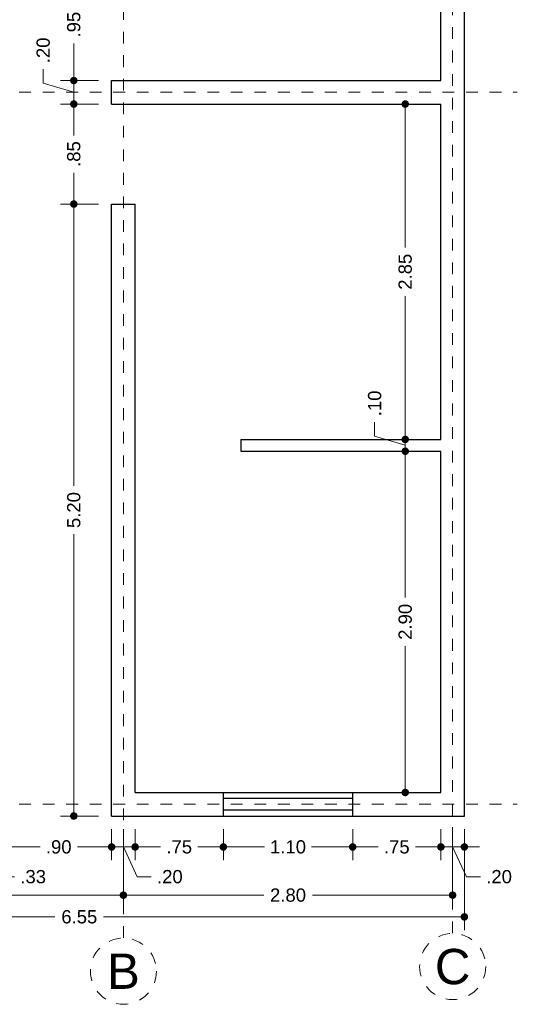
# Model space of a CAD drawing. Header units: millimetres. Extents: x 2564.2 to 2572.8, y 875.7 to 889.9.
# Tile 2 of 3: x 2568.6 to 2572.8, y 875.7 to 884.1. Entities that reach past the tile are written whole.
import ezdxf
from ezdxf.enums import TextEntityAlignment as Align

# ---------------------------------------------------------------- set-up
doc = ezdxf.new("R2010")
doc.units = ezdxf.units.MM
doc.header["$LTSCALE"] = 0.001
doc.linetypes.add('CENTER2', pattern=[28.575, 19.05, -3.175, 3.175, -3.175])
for name, color, linetype, lineweight in [('Cotas', 7, 'Continuous', 18), ('Ejes', 7, 'CENTER2', 5), ('Muros', 7, 'Continuous', 30), ('Ventanas', 250, 'Continuous', 25)]:
    doc.layers.add(name, color=color, linetype=linetype, lineweight=lineweight)
doc.styles.get("Standard").update_dxf_attribs({"font": 'arial.ttf'})
doc.dimstyles.new('1-75', dxfattribs={"dimscale": 75, "dimtxt": 0.0015, "dimasz": 0.00085, "dimexe": 0.0015, "dimexo": 0.0015, "dimgap": 0.0008, "dimtad": 0, "dimzin": 4, "dimdsep": 46, "dimtxsty": 'Standard', "dimblk": 'DOT', "dimcen": 0.0009, "dimclrd": 256, "dimclre": 256, "dimclrt": 256, "dimadec": 0, "dimazin": 0, "dimtfac": 1, "dimtofl": 0, "dimtmove": 1, "dimatfit": 2, "dimfxl": 0.0015, "dimtfill": 1, "dimtolj": 1, "dimtzin": 4, "dimlwd": -1, "dimlwe": -1, "dimarcsym": 0})

# ---------------------------------------------------------------- blocks, each defined once
blk = doc.blocks.new('_DOT')
at = {"color": 0, "linetype": 'ByBlock'}
blk.add_line((-0.5, 0), (-1, 0), dxfattribs=at)
at = {"color": 0, "linetype": 'ByBlock', "const_width": 0.5}
blk.add_lwpolyline([(-0.25, 0, 1), (0.25, 0, 1)], format="xyb", close=True, dxfattribs=at)
blk = doc.blocks.new('*D16')
at = {"layer": 'Cotas', "transparency": 16777216}
for p, q in [((2565.8064, 877.2183), (2565.8064, 876.3611)), ((2572.3564, 877.2183), (2572.3564, 876.3611)), ((2565.8702, 876.4736), (2568.8746, 876.4736)), ((2572.2927, 876.4736), (2569.2883, 876.4736))]:
    blk.add_line(p, q, dxfattribs=at)
at = {"layer": 'Defpoints', "color": 0, "transparency": 16777216}
for p in [(2565.8064, 877.3308), (2572.3564, 877.3308), (2572.3564, 876.4736)]:
    blk.add_point(p, dxfattribs=at)
at = {"layer": 'Cotas', "transparency": 16777216, "xscale": 0.06375, "yscale": 0.06375, "zscale": 0.06375, "rotation": 180}
blk.add_blockref('_DOT', (2565.8064, 876.4736), dxfattribs=at)
at = {"layer": 'Cotas', "transparency": 16777216, "xscale": 0.06375, "yscale": 0.06375, "zscale": 0.06375}
blk.add_blockref('_DOT', (2572.3564, 876.4736), dxfattribs=at)
at = {"layer": 'Cotas', "transparency": 16777216, "insert": (2569.0814, 876.4736), "char_height": 0.1125, "attachment_point": 5, "bg_fill": 3, "box_fill_scale": 1.1, "bg_fill_color": 256, "bg_fill_true_color": 13158600, "bg_fill_transparency": 0}
blk.add_mtext('\\A1;6.55', dxfattribs=at)
blk = doc.blocks.new('*D17')
at = {"layer": 'Cotas', "transparency": 16777216}
for p, q in [((2565.9064, 877.2183), (2565.9064, 876.5455)), ((2569.4564, 877.2183), (2569.4564, 876.5455)), ((2565.9702, 876.658), (2567.4749, 876.658)), ((2569.3927, 876.658), (2567.8879, 876.658))]:
    blk.add_line(p, q, dxfattribs=at)
at = {"layer": 'Defpoints', "color": 0, "transparency": 16777216}
for p in [(2565.9064, 877.3308), (2569.4564, 877.3308), (2569.4564, 876.658)]:
    blk.add_point(p, dxfattribs=at)
at = {"layer": 'Cotas', "transparency": 16777216, "xscale": 0.06375, "yscale": 0.06375, "zscale": 0.06375, "rotation": 180}
blk.add_blockref('_DOT', (2565.9064, 876.658), dxfattribs=at)
at = {"layer": 'Cotas', "transparency": 16777216, "xscale": 0.06375, "yscale": 0.06375, "zscale": 0.06375}
blk.add_blockref('_DOT', (2569.4564, 876.658), dxfattribs=at)
at = {"layer": 'Cotas', "transparency": 16777216, "insert": (2567.6814, 876.658), "char_height": 0.1125, "attachment_point": 5, "bg_fill": 3, "box_fill_scale": 1.1, "bg_fill_color": 256, "bg_fill_true_color": 13158600, "bg_fill_transparency": 0}
blk.add_mtext('\\A1;3.55', dxfattribs=at)
blk = doc.blocks.new('*D18')
at = {"layer": 'Cotas', "transparency": 16777216}
for p, q in [((2569.4564, 877.2183), (2569.4564, 876.5455)), ((2572.2564, 877.2183), (2572.2564, 876.5455)), ((2569.5202, 876.658), (2570.6495, 876.658)), ((2572.1927, 876.658), (2571.0633, 876.658))]:
    blk.add_line(p, q, dxfattribs=at)
at = {"layer": 'Defpoints', "color": 0, "transparency": 16777216}
for p in [(2569.4564, 877.3308), (2572.2564, 877.3308), (2572.2564, 876.658)]:
    blk.add_point(p, dxfattribs=at)
at = {"layer": 'Cotas', "transparency": 16777216, "xscale": 0.06375, "yscale": 0.06375, "zscale": 0.06375, "rotation": 180}
blk.add_blockref('_DOT', (2569.4564, 876.658), dxfattribs=at)
at = {"layer": 'Cotas', "transparency": 16777216, "xscale": 0.06375, "yscale": 0.06375, "zscale": 0.06375}
blk.add_blockref('_DOT', (2572.2564, 876.658), dxfattribs=at)
at = {"layer": 'Cotas', "transparency": 16777216, "insert": (2570.8564, 876.658), "char_height": 0.1125, "attachment_point": 5, "bg_fill": 3, "box_fill_scale": 1.1, "bg_fill_color": 256, "bg_fill_true_color": 13158600, "bg_fill_transparency": 0}
blk.add_mtext('\\A1;2.80', dxfattribs=at)
blk = doc.blocks.new('*D22')
at = {"layer": 'Cotas', "transparency": 16777216}
for p, q in [((2568.1314, 877.2183), (2568.1314, 876.9553)), ((2568.4564, 877.2183), (2568.4564, 876.9553)), ((2568.1952, 877.0678), (2568.3927, 877.0678)), ((2568.2939, 877.0678), (2568.4106, 876.8148)), ((2568.4106, 876.8148), (2568.5306, 876.8148))]:
    blk.add_line(p, q, dxfattribs=at)
at = {"layer": 'Defpoints', "color": 0, "transparency": 16777216}
for p in [(2568.1314, 877.3308), (2568.4564, 877.3308), (2568.4564, 877.0678)]:
    blk.add_point(p, dxfattribs=at)
at = {"layer": 'Cotas', "transparency": 16777216, "xscale": 0.06375, "yscale": 0.06375, "zscale": 0.06375, "rotation": 180}
blk.add_blockref('_DOT', (2568.1314, 877.0678), dxfattribs=at)
at = {"layer": 'Cotas', "transparency": 16777216, "xscale": 0.06375, "yscale": 0.06375, "zscale": 0.06375}
blk.add_blockref('_DOT', (2568.4564, 877.0678), dxfattribs=at)
at = {"layer": 'Cotas', "transparency": 16777216, "insert": (2568.6891, 876.8148), "char_height": 0.1125, "attachment_point": 5, "bg_fill": 3, "box_fill_scale": 1.1, "bg_fill_color": 256, "bg_fill_true_color": 13158600, "bg_fill_transparency": 0}
blk.add_mtext('\\A1;.33', dxfattribs=at)
blk = doc.blocks.new('*D23')
at = {"layer": 'Cotas', "transparency": 16777216}
for p, q in [((2568.4564, 877.2183), (2568.4564, 876.9553)), ((2569.3564, 877.2183), (2569.3564, 876.9553)), ((2568.5202, 877.0678), (2568.7481, 877.0678)), ((2569.2927, 877.0678), (2569.0648, 877.0678))]:
    blk.add_line(p, q, dxfattribs=at)
at = {"layer": 'Defpoints', "color": 0, "transparency": 16777216}
for p in [(2568.4564, 877.3308), (2569.3564, 877.3308), (2569.3564, 877.0678)]:
    blk.add_point(p, dxfattribs=at)
at = {"layer": 'Cotas', "transparency": 16777216, "xscale": 0.06375, "yscale": 0.06375, "zscale": 0.06375, "rotation": 180}
blk.add_blockref('_DOT', (2568.4564, 877.0678), dxfattribs=at)
at = {"layer": 'Cotas', "transparency": 16777216, "xscale": 0.06375, "yscale": 0.06375, "zscale": 0.06375}
blk.add_blockref('_DOT', (2569.3564, 877.0678), dxfattribs=at)
at = {"layer": 'Cotas', "transparency": 16777216, "insert": (2568.9064, 877.0678), "char_height": 0.1125, "attachment_point": 5, "bg_fill": 3, "box_fill_scale": 1.1, "bg_fill_color": 256, "bg_fill_true_color": 13158600, "bg_fill_transparency": 0}
blk.add_mtext('\\A1;.90', dxfattribs=at)
blk = doc.blocks.new('*D24')
at = {"layer": 'Cotas', "transparency": 16777216}
for p, q in [((2569.3564, 877.2183), (2569.3564, 876.9553)), ((2569.5564, 877.2183), (2569.5564, 876.9553)), ((2569.2927, 877.0678), (2569.2289, 877.0678)), ((2569.3564, 877.0678), (2569.5564, 877.0678)), ((2569.4564, 877.0678), (2569.5731, 876.8149)), ((2569.6202, 877.0678), (2569.6839, 877.0678)), ((2569.5731, 876.8149), (2569.6931, 876.8149))]:
    blk.add_line(p, q, dxfattribs=at)
at = {"layer": 'Defpoints', "color": 0, "transparency": 16777216}
for p in [(2569.3564, 877.3308), (2569.5564, 877.3308), (2569.5564, 877.0678)]:
    blk.add_point(p, dxfattribs=at)
at = {"layer": 'Cotas', "transparency": 16777216, "xscale": 0.06375, "yscale": 0.06375, "zscale": 0.06375}
blk.add_blockref('_DOT', (2569.3564, 877.0678), dxfattribs=at)
at = {"layer": 'Cotas', "transparency": 16777216, "xscale": 0.06375, "yscale": 0.06375, "zscale": 0.06375, "rotation": 180}
blk.add_blockref('_DOT', (2569.5564, 877.0678), dxfattribs=at)
at = {"layer": 'Cotas', "transparency": 16777216, "insert": (2569.8514, 876.8149), "char_height": 0.1125, "attachment_point": 5, "bg_fill": 3, "box_fill_scale": 1.1, "bg_fill_color": 256, "bg_fill_true_color": 13158600, "bg_fill_transparency": 0}
blk.add_mtext('\\A1;.20', dxfattribs=at)
blk = doc.blocks.new('*D25')
at = {"layer": 'Cotas', "transparency": 16777216}
for p, q in [((2569.5564, 877.2183), (2569.5564, 876.9553)), ((2570.3064, 877.2183), (2570.3064, 876.9553)), ((2569.6202, 877.0678), (2569.7725, 877.0678)), ((2570.2427, 877.0678), (2570.0904, 877.0678))]:
    blk.add_line(p, q, dxfattribs=at)
at = {"layer": 'Defpoints', "color": 0, "transparency": 16777216}
for p in [(2569.5564, 877.3308), (2570.3064, 877.3308), (2570.3064, 877.0678)]:
    blk.add_point(p, dxfattribs=at)
at = {"layer": 'Cotas', "transparency": 16777216, "xscale": 0.06375, "yscale": 0.06375, "zscale": 0.06375, "rotation": 180}
blk.add_blockref('_DOT', (2569.5564, 877.0678), dxfattribs=at)
at = {"layer": 'Cotas', "transparency": 16777216, "xscale": 0.06375, "yscale": 0.06375, "zscale": 0.06375}
blk.add_blockref('_DOT', (2570.3064, 877.0678), dxfattribs=at)
at = {"layer": 'Cotas', "transparency": 16777216, "insert": (2569.9314, 877.0678), "char_height": 0.1125, "attachment_point": 5, "bg_fill": 3, "box_fill_scale": 1.1, "bg_fill_color": 256, "bg_fill_true_color": 13158600, "bg_fill_transparency": 0}
blk.add_mtext('\\A1;.75', dxfattribs=at)
blk = doc.blocks.new('*D26')
at = {"layer": 'Cotas', "transparency": 16777216}
for p, q in [((2570.3064, 877.2183), (2570.3064, 876.9553)), ((2571.4064, 877.2183), (2571.4064, 876.9553)), ((2570.3702, 877.0678), (2570.6558, 877.0678)), ((2571.3427, 877.0678), (2571.057, 877.0678))]:
    blk.add_line(p, q, dxfattribs=at)
at = {"layer": 'Defpoints', "color": 0, "transparency": 16777216}
for p in [(2570.3064, 877.3308), (2571.4064, 877.3308), (2571.4064, 877.0678)]:
    blk.add_point(p, dxfattribs=at)
at = {"layer": 'Cotas', "transparency": 16777216, "xscale": 0.06375, "yscale": 0.06375, "zscale": 0.06375, "rotation": 180}
blk.add_blockref('_DOT', (2570.3064, 877.0678), dxfattribs=at)
at = {"layer": 'Cotas', "transparency": 16777216, "xscale": 0.06375, "yscale": 0.06375, "zscale": 0.06375}
blk.add_blockref('_DOT', (2571.4064, 877.0678), dxfattribs=at)
at = {"layer": 'Cotas', "transparency": 16777216, "insert": (2570.8564, 877.0678), "char_height": 0.1125, "attachment_point": 5, "bg_fill": 3, "box_fill_scale": 1.1, "bg_fill_color": 256, "bg_fill_true_color": 13158600, "bg_fill_transparency": 0}
blk.add_mtext('\\A1;1.10', dxfattribs=at)
blk = doc.blocks.new('*D27')
at = {"layer": 'Cotas', "transparency": 16777216}
for p, q in [((2571.4064, 877.2183), (2571.4064, 876.9553)), ((2572.1564, 877.2183), (2572.1564, 876.9553)), ((2571.4702, 877.0678), (2571.6225, 877.0678)), ((2572.0927, 877.0678), (2571.9404, 877.0678))]:
    blk.add_line(p, q, dxfattribs=at)
at = {"layer": 'Defpoints', "color": 0, "transparency": 16777216}
for p in [(2571.4064, 877.3308), (2572.1564, 877.3308), (2572.1564, 877.0678)]:
    blk.add_point(p, dxfattribs=at)
at = {"layer": 'Cotas', "transparency": 16777216, "xscale": 0.06375, "yscale": 0.06375, "zscale": 0.06375, "rotation": 180}
blk.add_blockref('_DOT', (2571.4064, 877.0678), dxfattribs=at)
at = {"layer": 'Cotas', "transparency": 16777216, "xscale": 0.06375, "yscale": 0.06375, "zscale": 0.06375}
blk.add_blockref('_DOT', (2572.1564, 877.0678), dxfattribs=at)
at = {"layer": 'Cotas', "transparency": 16777216, "insert": (2571.7814, 877.0678), "char_height": 0.1125, "attachment_point": 5, "bg_fill": 3, "box_fill_scale": 1.1, "bg_fill_color": 256, "bg_fill_true_color": 13158600, "bg_fill_transparency": 0}
blk.add_mtext('\\A1;.75', dxfattribs=at)
blk = doc.blocks.new('*D28')
at = {"layer": 'Cotas', "transparency": 16777216}
for p, q in [((2572.1564, 877.2183), (2572.1564, 876.9553)), ((2572.3564, 877.2183), (2572.3564, 876.9553)), ((2572.0927, 877.0678), (2572.0289, 877.0678)), ((2572.1564, 877.0678), (2572.3564, 877.0678)), ((2572.2564, 877.0678), (2572.3731, 876.8149)), ((2572.4202, 877.0678), (2572.4839, 877.0678)), ((2572.3731, 876.8149), (2572.4931, 876.8149))]:
    blk.add_line(p, q, dxfattribs=at)
at = {"layer": 'Defpoints', "color": 0, "transparency": 16777216}
for p in [(2572.1564, 877.3308), (2572.3564, 877.3308), (2572.3564, 877.0678)]:
    blk.add_point(p, dxfattribs=at)
at = {"layer": 'Cotas', "transparency": 16777216, "xscale": 0.06375, "yscale": 0.06375, "zscale": 0.06375}
blk.add_blockref('_DOT', (2572.1564, 877.0678), dxfattribs=at)
at = {"layer": 'Cotas', "transparency": 16777216, "xscale": 0.06375, "yscale": 0.06375, "zscale": 0.06375, "rotation": 180}
blk.add_blockref('_DOT', (2572.3564, 877.0678), dxfattribs=at)
at = {"layer": 'Cotas', "transparency": 16777216, "insert": (2572.6514, 876.8149), "char_height": 0.1125, "attachment_point": 5, "bg_fill": 3, "box_fill_scale": 1.1, "bg_fill_color": 256, "bg_fill_true_color": 13158600, "bg_fill_transparency": 0}
blk.add_mtext('\\A1;.20', dxfattribs=at)
blk = doc.blocks.new('*D29')
at = {"layer": 'Cotas', "transparency": 16777216}
for p, q in [((2572.0439, 880.4308), (2571.7407, 880.4308)), ((2571.8532, 880.367), (2571.8532, 879.1876)), ((2571.8532, 877.5945), (2571.8532, 878.7739)), ((2572.0439, 877.5308), (2571.7407, 877.5308))]:
    blk.add_line(p, q, dxfattribs=at)
at = {"layer": 'Defpoints', "color": 0, "transparency": 16777216}
for p in [(2571.8532, 880.4308), (2572.1564, 880.4308), (2572.1564, 877.5308)]:
    blk.add_point(p, dxfattribs=at)
at = {"layer": 'Cotas', "transparency": 16777216, "xscale": 0.06375, "yscale": 0.06375, "zscale": 0.06375}
for p, rotation in [((2571.8532, 880.4308), 90), ((2571.8532, 877.5308), 270)]:
    blk.add_blockref('_DOT', p, dxfattribs=dict(at, rotation=rotation))
at = {"layer": 'Cotas', "transparency": 16777216, "insert": (2571.8532, 878.9808), "char_height": 0.1125, "attachment_point": 5, "rotation": 90, "bg_fill": 3, "box_fill_scale": 1.1, "bg_fill_color": 256, "bg_fill_true_color": 13158600, "bg_fill_transparency": 0}
blk.add_mtext('\\A1;2.90', dxfattribs=at)
blk = doc.blocks.new('*D30')
at = {"layer": 'Cotas', "transparency": 16777216}
for p, q in [((2571.5932, 880.5588), (2571.5932, 880.6788)), ((2571.8532, 880.5945), (2571.8532, 880.6583)), ((2571.8532, 880.4808), (2571.5932, 880.5588)), ((2572.0439, 880.5308), (2571.7407, 880.5308)), ((2571.8532, 880.4308), (2571.8532, 880.5308)), ((2572.0439, 880.4308), (2571.7407, 880.4308)), ((2571.8532, 880.367), (2571.8532, 880.3033))]:
    blk.add_line(p, q, dxfattribs=at)
at = {"layer": 'Defpoints', "color": 0, "transparency": 16777216}
for p in [(2571.8532, 880.5308), (2572.1564, 880.5308), (2572.1564, 880.4308)]:
    blk.add_point(p, dxfattribs=at)
at = {"layer": 'Cotas', "transparency": 16777216, "xscale": 0.06375, "yscale": 0.06375, "zscale": 0.06375}
for p, rotation in [((2571.8532, 880.5308), 270), ((2571.8532, 880.4308), 90)]:
    blk.add_blockref('_DOT', p, dxfattribs=dict(at, rotation=rotation))
at = {"layer": 'Cotas', "transparency": 16777216, "insert": (2571.5932, 880.8371), "char_height": 0.1125, "attachment_point": 5, "rotation": 90, "bg_fill": 3, "box_fill_scale": 1.1, "bg_fill_color": 256, "bg_fill_true_color": 13158600, "bg_fill_transparency": 0}
blk.add_mtext('\\A1;.10', dxfattribs=at)
blk = doc.blocks.new('*D31')
at = {"layer": 'Cotas', "transparency": 16777216}
for p, q in [((2572.0439, 883.3808), (2571.7407, 883.3808)), ((2571.8532, 883.317), (2571.8532, 882.1633)), ((2571.8532, 880.5945), (2571.8532, 881.7483)), ((2572.0439, 880.5308), (2571.7407, 880.5308))]:
    blk.add_line(p, q, dxfattribs=at)
at = {"layer": 'Defpoints', "color": 0, "transparency": 16777216}
for p in [(2571.8532, 883.3808), (2572.1564, 883.3808), (2572.1564, 880.5308)]:
    blk.add_point(p, dxfattribs=at)
at = {"layer": 'Cotas', "transparency": 16777216, "xscale": 0.06375, "yscale": 0.06375, "zscale": 0.06375}
for p, rotation in [((2571.8532, 883.3808), 90), ((2571.8532, 880.5308), 270)]:
    blk.add_blockref('_DOT', p, dxfattribs=dict(at, rotation=rotation))
at = {"layer": 'Cotas', "transparency": 16777216, "insert": (2571.8532, 881.9558), "char_height": 0.1125, "attachment_point": 5, "rotation": 90, "bg_fill": 3, "box_fill_scale": 1.1, "bg_fill_color": 256, "bg_fill_true_color": 13158600, "bg_fill_transparency": 0}
blk.add_mtext('\\A1;2.85', dxfattribs=at)
blk = doc.blocks.new('*D32')
at = {"layer": 'Cotas', "transparency": 16777216}
for p, q in [((2569.2439, 882.5308), (2568.9221, 882.5308)), ((2569.0346, 882.467), (2569.0346, 880.1367)), ((2569.0346, 877.3945), (2569.0346, 879.7249)), ((2569.2439, 877.3308), (2568.9221, 877.3308))]:
    blk.add_line(p, q, dxfattribs=at)
at = {"layer": 'Defpoints', "color": 0, "transparency": 16777216}
for p in [(2569.0346, 882.5308), (2569.3564, 882.5308), (2569.3564, 877.3308)]:
    blk.add_point(p, dxfattribs=at)
at = {"layer": 'Cotas', "transparency": 16777216, "xscale": 0.06375, "yscale": 0.06375, "zscale": 0.06375}
for p, rotation in [((2569.0346, 882.5308), 90), ((2569.0346, 877.3308), 270)]:
    blk.add_blockref('_DOT', p, dxfattribs=dict(at, rotation=rotation))
at = {"layer": 'Cotas', "transparency": 16777216, "insert": (2569.0346, 879.9308), "char_height": 0.1125, "attachment_point": 5, "rotation": 90, "bg_fill": 3, "box_fill_scale": 1.1, "bg_fill_color": 256, "bg_fill_true_color": 13158600, "bg_fill_transparency": 0}
blk.add_mtext('\\A1;5.20', dxfattribs=at)
blk = doc.blocks.new('*D33')
at = {"layer": 'Cotas', "transparency": 16777216}
for p, q in [((2569.2439, 883.3808), (2568.9221, 883.3808)), ((2569.0346, 883.317), (2569.0346, 883.1147)), ((2569.0346, 882.5945), (2569.0346, 882.7968)), ((2569.2439, 882.5308), (2568.9221, 882.5308))]:
    blk.add_line(p, q, dxfattribs=at)
at = {"layer": 'Defpoints', "color": 0, "transparency": 16777216}
for p in [(2569.0346, 883.3808), (2569.3564, 883.3808), (2569.3564, 882.5308)]:
    blk.add_point(p, dxfattribs=at)
at = {"layer": 'Cotas', "transparency": 16777216, "xscale": 0.06375, "yscale": 0.06375, "zscale": 0.06375}
for p, rotation in [((2569.0346, 883.3808), 90), ((2569.0346, 882.5308), 270)]:
    blk.add_blockref('_DOT', p, dxfattribs=dict(at, rotation=rotation))
at = {"layer": 'Cotas', "transparency": 16777216, "insert": (2569.0346, 882.9558), "char_height": 0.1125, "attachment_point": 5, "rotation": 90, "bg_fill": 3, "box_fill_scale": 1.1, "bg_fill_color": 256, "bg_fill_true_color": 13158600, "bg_fill_transparency": 0}
blk.add_mtext('\\A1;.85', dxfattribs=at)
blk = doc.blocks.new('*D34')
at = {"layer": 'Cotas', "transparency": 16777216}
for p, q in [((2568.7747, 883.5588), (2568.7747, 883.6788)), ((2569.0346, 883.6445), (2569.0346, 883.7083)), ((2569.0346, 883.4808), (2568.7747, 883.5588)), ((2569.2439, 883.5808), (2568.9221, 883.5808)), ((2569.0346, 883.3808), (2569.0346, 883.5808)), ((2569.2439, 883.3808), (2568.9221, 883.3808)), ((2569.0346, 883.317), (2569.0346, 883.2533))]:
    blk.add_line(p, q, dxfattribs=at)
at = {"layer": 'Defpoints', "color": 0, "transparency": 16777216}
for p in [(2569.0346, 883.5808), (2569.3564, 883.5808), (2569.3564, 883.3808)]:
    blk.add_point(p, dxfattribs=at)
at = {"layer": 'Cotas', "transparency": 16777216, "xscale": 0.06375, "yscale": 0.06375, "zscale": 0.06375}
for p, rotation in [((2569.0346, 883.5808), 270), ((2569.0346, 883.3808), 90)]:
    blk.add_blockref('_DOT', p, dxfattribs=dict(at, rotation=rotation))
at = {"layer": 'Cotas', "transparency": 16777216, "insert": (2568.7747, 883.8371), "char_height": 0.1125, "attachment_point": 5, "rotation": 90, "bg_fill": 3, "box_fill_scale": 1.1, "bg_fill_color": 256, "bg_fill_true_color": 13158600, "bg_fill_transparency": 0}
blk.add_mtext('\\A1;.20', dxfattribs=at)
blk = doc.blocks.new('*D35')
at = {"layer": 'Cotas', "transparency": 16777216}
for p, q in [((2569.2439, 884.5308), (2568.9221, 884.5308)), ((2569.0346, 884.467), (2569.0346, 884.2147)), ((2569.0346, 883.6445), (2569.0346, 883.8968)), ((2569.2439, 883.5808), (2568.9221, 883.5808))]:
    blk.add_line(p, q, dxfattribs=at)
at = {"layer": 'Defpoints', "color": 0, "transparency": 16777216}
for p in [(2569.0346, 884.5308), (2569.3564, 884.5308), (2569.3564, 883.5808)]:
    blk.add_point(p, dxfattribs=at)
at = {"layer": 'Cotas', "transparency": 16777216, "xscale": 0.06375, "yscale": 0.06375, "zscale": 0.06375}
for p, rotation in [((2569.0346, 884.5308), 90), ((2569.0346, 883.5808), 270)]:
    blk.add_blockref('_DOT', p, dxfattribs=dict(at, rotation=rotation))
at = {"layer": 'Cotas', "transparency": 16777216, "insert": (2569.0346, 884.0558), "char_height": 0.1125, "attachment_point": 5, "rotation": 90, "bg_fill": 3, "box_fill_scale": 1.1, "bg_fill_color": 256, "bg_fill_true_color": 13158600, "bg_fill_transparency": 0}
blk.add_mtext('\\A1;.95', dxfattribs=at)

msp = doc.modelspace()

# ---------------------------------------------------------------- linework, layer by layer
at = {"layer": 'Ejes', "linetype": 'CENTER2'}
for p, q in [((2569.4564, 876.2956), (2569.4564, 889.9308)), ((2572.2564, 876.3352), (2572.2564, 889.9308)), ((2564.7705, 883.4808), (2572.8064, 883.4808)), ((2564.7705, 877.4308), (2572.8064, 877.4308))]:
    msp.add_line(p, q, dxfattribs=at)
at = {"layer": 'Ejes'}
for centre in [(2572.2564, 876.0514), (2569.4564, 876.0118)]:
    msp.add_circle(centre, 0.2812, dxfattribs=at)
at = {"layer": 'Muros'}
for p, q in [((2572.3564, 877.3308), (2572.3564, 889.4308)), ((2572.1564, 883.5808), (2572.1564, 886.4308)), ((2569.3564, 883.3808), (2569.3564, 883.5808)), ((2569.3564, 883.5808), (2572.1564, 883.5808)), ((2569.3564, 883.3808), (2569.3564, 883.5808)), ((2569.3564, 883.3808), (2572.1564, 883.3808)), ((2572.1564, 880.5308), (2572.1564, 883.3808)), ((2569.3564, 877.3308), (2569.3564, 882.5308)), ((2569.3564, 882.5308), (2569.5564, 882.5308)), ((2569.5564, 877.5308), (2569.5564, 882.5308)), ((2570.4564, 880.5308), (2572.1564, 880.5308)), ((2570.4564, 880.5308), (2570.4564, 880.4308)), ((2570.4564, 880.4308), (2572.1564, 880.4308)), ((2572.1564, 877.5308), (2572.1564, 880.4308)), ((2569.5564, 877.5308), (2572.1564, 877.5308)), ((2569.3564, 877.3308), (2572.3564, 877.3308))]:
    msp.add_line(p, q, dxfattribs=at)
at = {"layer": 'Ventanas'}
for p, q in [((2570.3064, 877.3308), (2570.3064, 877.5308)), ((2571.4064, 877.3308), (2571.4064, 877.5308)), ((2571.4064, 877.4808), (2570.3064, 877.4808)), ((2571.4064, 877.3808), (2570.3064, 877.3808))]:
    msp.add_line(p, q, dxfattribs=at)

# ---------------------------------------------------------------- texts
at = {"layer": 'Ejes'}
for s, p in [('B', (2569.4564, 876.0118)), ('C', (2572.2564, 876.0514))]:
    msp.add_text(s, height=0.3, dxfattribs=at).set_placement(p, align=Align.MIDDLE_CENTER)

# ---------------------------------------------------------------- next in the draw order: dimensions: what is measured, and where the dimension line sits
at = {"layer": 'Cotas'}
dim = msp.add_linear_dim(base=(2571.8532, 880.4308), p1=(2572.1564, 877.5308), p2=(2572.1564, 880.4308), angle=90, dimstyle='1-75', dxfattribs=at)
dim.commit()
dim.dimension.update_dxf_attribs({"geometry": '*D29', "text_midpoint": (2571.8532, 878.9808)})
dim = msp.add_linear_dim(base=(2572.3564, 876.4736), p1=(2565.8064, 877.3308), p2=(2572.3564, 877.3308), dimstyle='1-75', dxfattribs=at)
dim.commit()
dim.dimension.update_dxf_attribs({"geometry": '*D16', "text_midpoint": (2569.0814, 876.4736)})

# ---------------------------------------------------------------- next in the draw order: dimensions: what is measured, and where the dimension line sits
dim = msp.add_linear_dim(base=(2571.8532, 880.5308), p1=(2572.1564, 880.4308), p2=(2572.1564, 880.5308), angle=90, dimstyle='1-75', dxfattribs=at)
dim.commit()
dim.dimension.update_dxf_attribs({"geometry": '*D30', "text_midpoint": (2571.5932, 880.7388)})
dim = msp.add_linear_dim(base=(2569.4564, 876.658), p1=(2565.9064, 877.3308), p2=(2569.4564, 877.3308), dimstyle='1-75', dxfattribs=at)
dim.commit()
dim.dimension.update_dxf_attribs({"geometry": '*D17', "text_midpoint": (2567.6814, 876.658)})

# ---------------------------------------------------------------- next in the draw order: dimensions: what is measured, and where the dimension line sits
dim = msp.add_linear_dim(base=(2571.8532, 883.3808), p1=(2572.1564, 880.5308), p2=(2572.1564, 883.3808), angle=90, dimstyle='1-75', dxfattribs=at)
dim.commit()
dim.dimension.update_dxf_attribs({"geometry": '*D31', "text_midpoint": (2571.8532, 881.9558)})
dim = msp.add_linear_dim(base=(2568.4564146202, 877.0677822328), p1=(2568.1314146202, 877.3307700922), p2=(2568.4564146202, 877.3307700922), dimstyle='1-75', dxfattribs=at)
dim.commit()
dim.dimension.update_dxf_attribs({"geometry": '*D22', "text_midpoint": (2568.5906060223, 876.8148219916), "dimtype": 160})
dim = msp.add_linear_dim(base=(2572.2564, 876.658), p1=(2569.4564, 877.3308), p2=(2572.2564, 877.3308), dimstyle='1-75', dxfattribs=at)
dim.commit()
dim.dimension.update_dxf_attribs({"geometry": '*D18', "text_midpoint": (2570.8564, 876.658)})

# ---------------------------------------------------------------- next in the draw order: dimensions: what is measured, and where the dimension line sits
dim = msp.add_linear_dim(base=(2569.3564, 877.0678), p1=(2568.4564, 877.3308), p2=(2569.3564, 877.3308), dimstyle='1-75', dxfattribs=at)
dim.commit()
dim.dimension.update_dxf_attribs({"geometry": '*D23', "text_midpoint": (2568.9064, 877.0678)})

# ---------------------------------------------------------------- next in the draw order: dimensions: what is measured, and where the dimension line sits
dim = msp.add_linear_dim(base=(2569.5564, 877.0678), p1=(2569.3564, 877.3308), p2=(2569.5564, 877.3308), dimstyle='1-75', dxfattribs=at)
dim.commit()
dim.dimension.update_dxf_attribs({"geometry": '*D24', "text_midpoint": (2569.7531, 876.8149), "dimtype": 160})

# ---------------------------------------------------------------- next in the draw order: dimensions: what is measured, and where the dimension line sits
dim = msp.add_linear_dim(base=(2569.0346, 882.5308), p1=(2569.3564, 877.3308), p2=(2569.3564, 882.5308), angle=90, dimstyle='1-75', dxfattribs=at)
dim.commit()
dim.dimension.update_dxf_attribs({"geometry": '*D32', "text_midpoint": (2569.0346, 879.9308)})
dim = msp.add_linear_dim(base=(2570.3064, 877.0678), p1=(2569.5564, 877.3308), p2=(2570.3064, 877.3308), dimstyle='1-75', dxfattribs=at)
dim.commit()
dim.dimension.update_dxf_attribs({"geometry": '*D25', "text_midpoint": (2569.9314, 877.0678)})

# ---------------------------------------------------------------- next in the draw order: dimensions: what is measured, and where the dimension line sits
dim = msp.add_linear_dim(base=(2569.0346, 883.3808), p1=(2569.3564, 882.5308), p2=(2569.3564, 883.3808), angle=90, dimstyle='1-75', dxfattribs=at)
dim.commit()
dim.dimension.update_dxf_attribs({"geometry": '*D33', "text_midpoint": (2569.0346, 882.9558)})
dim = msp.add_linear_dim(base=(2571.4064, 877.0678), p1=(2570.3064, 877.3308), p2=(2571.4064, 877.3308), dimstyle='1-75', dxfattribs=at)
dim.commit()
dim.dimension.update_dxf_attribs({"geometry": '*D26', "text_midpoint": (2570.8564, 877.0678)})

# ---------------------------------------------------------------- next in the draw order: dimensions: what is measured, and where the dimension line sits
dim = msp.add_linear_dim(base=(2569.0346, 883.5808), p1=(2569.3564, 883.3808), p2=(2569.3564, 883.5808), angle=90, dimstyle='1-75', dxfattribs=at)
dim.commit()
dim.dimension.update_dxf_attribs({"geometry": '*D34', "text_midpoint": (2568.7747, 883.7388)})
dim = msp.add_linear_dim(base=(2572.1564, 877.0678), p1=(2571.4064, 877.3308), p2=(2572.1564, 877.3308), dimstyle='1-75', dxfattribs=at)
dim.commit()
dim.dimension.update_dxf_attribs({"geometry": '*D27', "text_midpoint": (2571.7814, 877.0678)})

# ---------------------------------------------------------------- next in the draw order: dimensions: what is measured, and where the dimension line sits
dim = msp.add_linear_dim(base=(2569.0346, 884.5308), p1=(2569.3564, 883.5808), p2=(2569.3564, 884.5308), angle=90, dimstyle='1-75', dxfattribs=at)
dim.commit()
dim.dimension.update_dxf_attribs({"geometry": '*D35', "text_midpoint": (2569.0346, 884.0558)})
dim = msp.add_linear_dim(base=(2572.3564, 877.0678), p1=(2572.1564, 877.3308), p2=(2572.3564, 877.3308), dimstyle='1-75', dxfattribs=at)
dim.commit()
dim.dimension.update_dxf_attribs({"geometry": '*D28', "text_midpoint": (2572.5531, 876.8149), "dimtype": 160})

doc.saveas('drawing.dxf')
